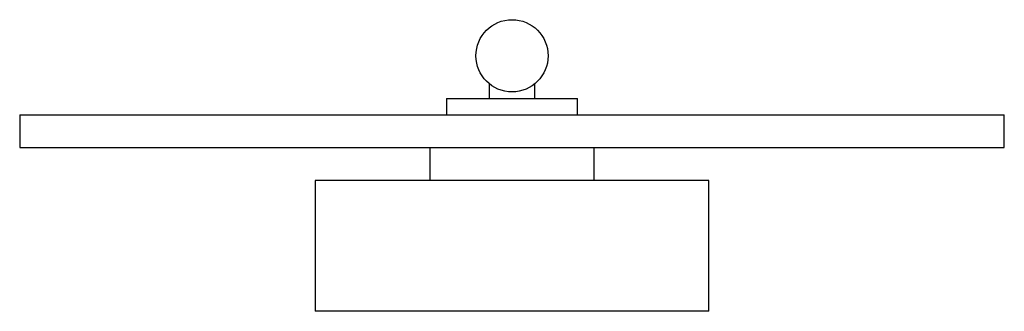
# Model space of a CAD drawing. Header units: inches. Extents: x -2 to 9.8, y 22.1 to 25.6.
import ezdxf

# ---------------------------------------------------------------- set-up
doc = ezdxf.new("R2010")
doc.units = ezdxf.units.IN
doc.header["$MEASUREMENT"] = 0

msp = doc.modelspace()

# ---------------------------------------------------------------- linework, layer by layer
at = {"color": 7, "linetype": 'Continuous', "lineweight": 25}
for p, q in [((3.661, 24.784), (3.661, 24.606)), ((4.212, 24.606), (4.212, 24.784)), ((3.149, 24.606), (3.149, 24.409)), ((3.149, 24.606), (4.724, 24.606)), ((4.724, 24.409), (4.724, 24.606)), ((-1.969, 24.409), (-1.969, 24.016)), ((-1.969, 24.409), (9.842, 24.409)), ((9.842, 24.016), (9.842, 24.409)), ((-1.969, 24.016), (9.842, 24.016)), ((2.952, 24.016), (2.952, 23.622)), ((4.921, 23.622), (4.921, 24.016)), ((1.577, 23.622), (1.577, 22.052)), ((6.297, 23.622), (1.577, 23.622)), ((6.297, 22.052), (6.297, 23.622)), ((6.297, 22.052), (1.577, 22.052))]:
    msp.add_line(p, q, dxfattribs=at)
msp.add_circle((3.937, 25.118), 0.433, dxfattribs=at)

doc.saveas('drawing.dxf')
